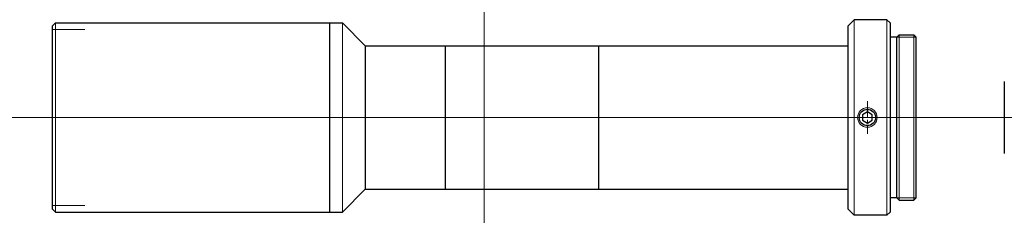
# Model space of a CAD drawing. Header units: millimetres. Extents: x -71 to 80, y 285 to 315.
import ezdxf

# ---------------------------------------------------------------- set-up
doc = ezdxf.new("R2010")
doc.units = ezdxf.units.MM
doc.header["$LTSCALE"] = 0.25
doc.linetypes.add('CENTER', pattern=[50.8, 31.75, -6.35, 6.35, -6.35])
doc.layers.add('00_補助線', color=252, linetype='Continuous', lineweight=0, plot=False)
for name, color, linetype, lineweight in [('01_外形線', 7, 'Continuous', 30), ('01_太線', 7, 'Continuous', 30), ('02_ﾈｼﾞ（断面）・遮光線仕切り', 7, 'Continuous', 20), ('03_ﾈｼﾞ・ﾛｰﾚｯﾄ・遮光線', 7, 'Continuous', 9), ('04_中心線', 1, 'CENTER', 20), ('06_面取線', 7, 'Continuous', 9)]:
    doc.layers.add(name, color=color, linetype=linetype, lineweight=lineweight)

msp = doc.modelspace()

# ---------------------------------------------------------------- linework, layer by layer
at = {"layer": '00_補助線'}
for p, q in [((-66.25, 313.5), (-61.25, 313.5)), ((-66.25, 286.5), (-61.25, 286.5))]:
    msp.add_line(p, q, dxfattribs=at)
for p, direction in [((0, 0), (0, 1)), ((0, 300), (1, 0))]:
    msp.add_xline(p, direction, dxfattribs=at)
at = {"layer": '01_外形線'}
for p, q in [((-66.25, 314), (-65.75, 314.5)), ((-65.75, 314.5), (-21.75, 314.5)), ((-23.75, 314.5), (-23.75, 285.5)), ((-21.75, 314.5), (-18.25, 311)), ((55.75, 314), (56.75, 315)), ((61.75, 315), (56.75, 315)), ((61.75, 315), (62.25, 314.5)), ((62.25, 314.5), (62.25, 285.5)), ((-66.25, 314), (-66.25, 286)), ((55.75, 314), (55.75, 286)), ((-18.25, 311), (55.75, 311)), ((-18.25, 311), (-18.25, 289)), ((-6, 311), (-6, 289)), ((17.5, 311), (17.5, 289)), ((17.5, 311), (17.5, 289)), ((79.75, 305.5), (79.75, 294.5)), ((-21.75, 285.5), (-18.25, 289)), ((-18.25, 289), (55.75, 289)), ((-66.25, 286), (-65.75, 285.5)), ((-65.75, 285.5), (-21.75, 285.5)), ((55.75, 286), (56.75, 285)), ((61.75, 285), (62.25, 285.5)), ((61.75, 285), (56.75, 285))]:
    msp.add_line(p, q, dxfattribs=at)
msp.add_lwpolyline([(58, 299.57), (58.75, 299.13), (59.5, 299.57), (59.5, 300.43), (58.75, 300.87), (58, 300.43)], close=True, dxfattribs=at)
msp.add_circle((58.75, 300), 1.25, dxfattribs=at)
at = {"layer": '01_太線'}
for p, q in [((63.25, 312.3), (63.65, 312.7)), ((63.65, 312.7), (65.85, 312.7)), ((65.85, 312.7), (66.25, 312.3)), ((63.25, 312.3), (62.25, 312.3)), ((63.25, 287.7), (63.25, 312.3)), ((66.25, 287.7), (66.25, 312.3)), ((63.25, 287.7), (62.25, 287.7)), ((63.25, 287.7), (63.65, 287.3)), ((63.65, 287.3), (65.85, 287.3)), ((65.85, 287.3), (66.25, 287.7))]:
    msp.add_line(p, q, dxfattribs=at)
at = {"layer": '02_ﾈｼﾞ（断面）・遮光線仕切り'}
for p, q in [((66.25, 312.3), (63.25, 312.3)), ((66.25, 287.7), (63.25, 287.7))]:
    msp.add_line(p, q, dxfattribs=at)
at = {"layer": '03_ﾈｼﾞ・ﾛｰﾚｯﾄ・遮光線'}
msp.add_circle((58.75, 300), 1.5, dxfattribs=at)
at = {"layer": '04_中心線', "ltscale": 0.3}
msp.add_line((58.75, 302.5), (58.75, 297.5), dxfattribs=at)
at = {"layer": '04_中心線'}
msp.add_line((-71.25, 300), (79.75, 300), dxfattribs=at)
at = {"layer": '06_面取線'}
for p, q in [((-65.75, 314.5), (-65.75, 285.5)), ((61.75, 285), (61.75, 315)), ((63.65, 287.3), (63.65, 312.7)), ((65.85, 287.3), (65.85, 312.7))]:
    msp.add_line(p, q, dxfattribs=at)
at = {"layer": '06_面取線', "lineweight": 20}
for p, q in [((-21.75, 314.5), (-21.75, 285.5)), ((56.75, 285), (56.75, 315))]:
    msp.add_line(p, q, dxfattribs=at)

doc.saveas('drawing.dxf')
